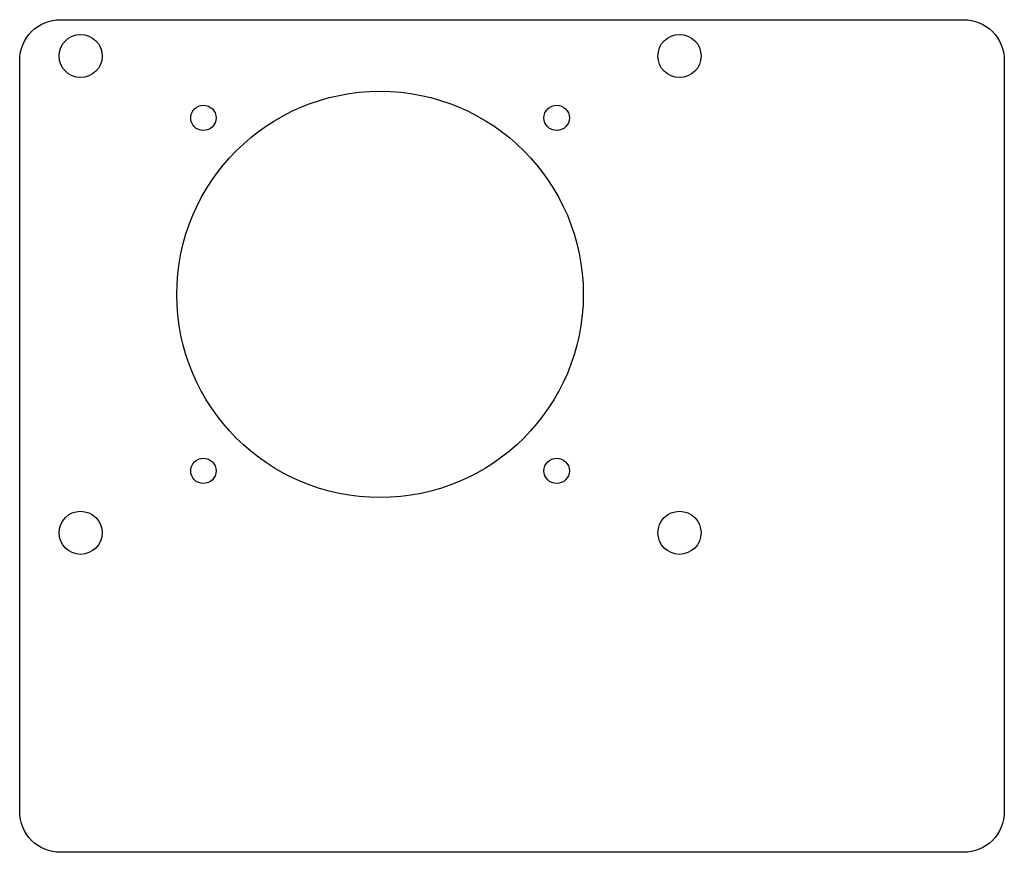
# Model space of a CAD drawing. Header units: millimetres. Extents: x 0 to 194, y 0 to 164.
import ezdxf

# ---------------------------------------------------------------- set-up
doc = ezdxf.new("R2010")
doc.units = ezdxf.units.MM
doc.layers.add('CUT', color=7, linetype='Continuous')

msp = doc.modelspace()

# ---------------------------------------------------------------- linework, layer by layer
at = {"layer": 'CUT'}
msp.add_lwpolyline([(1.82, 2.92), (1.35, 3.56), (0.94, 4.23), (0.61, 4.94), (0.34, 5.68), (0.15, 6.44), (0.04, 7.22), (0, 8), (0, 156.16), (0.04, 156.95), (0.15, 157.73), (0.34, 158.49), (0.61, 159.23), (0.94, 159.94), (1.35, 160.61), (1.82, 161.24), (2.34, 161.82), (2.92, 162.35), (3.56, 162.82), (4.23, 163.22), (4.94, 163.56), (5.68, 163.82), (6.44, 164.01), (7.22, 164.13), (8, 164.16), (186, 164.16), (186.78, 164.13), (187.56, 164.01), (188.32, 163.82), (189.06, 163.56), (189.77, 163.22), (190.44, 162.82), (191.08, 162.35), (191.66, 161.82), (192.18, 161.24), (192.65, 160.61), (193.06, 159.94), (193.39, 159.23), (193.66, 158.49), (193.85, 157.73), (193.96, 156.95), (194, 156.16), (194, 8), (193.96, 7.22), (193.85, 6.44), (193.66, 5.68), (193.39, 4.94), (193.06, 4.23), (192.65, 3.56), (192.18, 2.92), (191.66, 2.34), (191.08, 1.82), (190.44, 1.35), (189.77, 0.94), (189.06, 0.61), (188.32, 0.34), (187.56, 0.15), (186.78, 0.04), (186, 0), (8, 0), (7.22, 0.04), (6.44, 0.15), (5.68, 0.34), (4.94, 0.61), (4.23, 0.94), (3.56, 1.35), (2.92, 1.82), (2.34, 2.34)], close=True, dxfattribs=at)
for centre, radius in [((12, 157), 4.25), ((130, 157), 4.25), ((71, 110), 40.05), ((36.2, 144.8), 2.5), ((105.8, 144.8), 2.5), ((36.2, 75.2), 2.5), ((105.8, 75.2), 2.5), ((12, 63), 4.25), ((130, 63), 4.25)]:
    msp.add_circle(centre, radius, dxfattribs=at)

doc.saveas('drawing.dxf')
